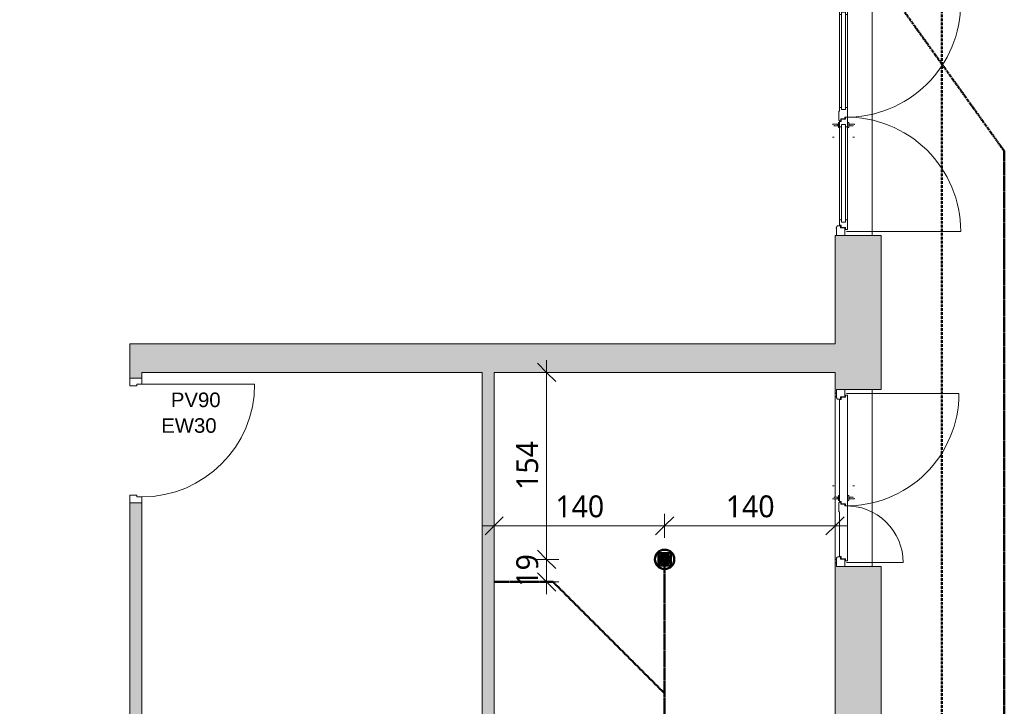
# Model space of a CAD drawing. Header units: millimetres. Extents: x -15787 to 43305, y -34460 to 16025.
# Tile 10 of 44: x 6361 to 14477, y -23495 to -17835. Entities that reach past the tile are written whole.
import ezdxf

# ---------------------------------------------------------------- set-up
doc = ezdxf.new("R2010")
doc.units = ezdxf.units.MM
doc.linetypes.add('Caché', pattern=[3, 2, -1])
doc.linetypes.add('Centre', pattern=[12.5, 2.5, -1.875, 6.25, -1.875])
for name, color, linetype, lineweight in [('A-ANNO-DIMS', 211, 'Continuous', 9), ('A-ANNO-DIMS-100', 211, 'Continuous', 9), ('A-ANNO-NOTE', 131, 'Continuous', 9), ('A-DETL', 90, 'Continuous', 50), ('A-DETL-GENF', 92, 'Continuous', 9), ('A-DETL-MBND', 5, 'Continuous', 50), ('A-DOOR', 31, 'Continuous', 13), ('A-DOOR-FRAM', 31, 'Continuous', 13), ('A-DOOR-GLAZ', 31, 'Continuous', 13), ('A-WALL', 113, 'Continuous', 9), ('A-WALL-PATT', 111, 'Continuous', 9), ('I-WALL', 2, 'Continuous', 9)]:
    doc.layers.add(name, color=color, linetype=linetype, lineweight=lineweight)
doc.styles.add('Arial', font='arial.ttf', dxfattribs={"height": 120})
doc.styles.add('Trebuchet MS', font='trebuc.ttf', dxfattribs={"height": 180})
doc.dimstyles.new('Cotes100e_Intérieur', dxfattribs={"dimscale": 304.8, "dimtxt": 185.571163, "dimasz": 0.492126, "dimexe": 0.328084, "dimexo": 0.0625, "dimgap": 0.065617, "dimtad": 1, "dimdec": 0, "dimlfac": 0.1, "dimzin": 0, "dimdsep": 46, "dimtxsty": 'Trebuchet MS', "dimblk1": 'OBLIQUE', "dimblk2": 'OBLIQUE', "dimsah": 1, "dimcen": 0.09, "dimdle": 0.328084, "dimazin": 0, "dimtfac": 1, "dimtdec": 4, "dimtix": 1, "dimtmove": 0, "dimatfit": 3, "dimfxl": 0.328084, "dimfxlon": 1, "dimtvp": 1, "dimtolj": 1, "dimtzin": 0, "dimarcsym": 2})

# ---------------------------------------------------------------- blocks, each defined once
blk = doc.blocks.new('PINT_ plein-vitré - P90 vitré-8161182-RDC_Réseaux')
at = {"layer": 'A-DOOR', "color": 23}
blk.add_line((-465, 979), (-465, 49), dxfattribs=at)
blk.add_arc((-465, 49), 930, 360, 90, dxfattribs=at)
at = {"layer": 'A-DOOR-FRAM', "color": 23}
for p, q in [((-515, 49), (-465, 49)), ((-515, -49), (-515, 49)), ((-465, 49), (-465, 9)), ((-465, 9), (-450, 9)), ((-450, 9), (-450, -49)), ((450, -49), (450, 9)), ((450, 9), (465, 9)), ((465, 49), (515, 49)), ((465, 9), (465, 49)), ((515, 49), (515, -49)), ((-450, -49), (-515, -49)), ((515, -49), (450, -49))]:
    blk.add_line(p, q, dxfattribs=at)
blk = doc.blocks.new('Porte d_entrée double - Panneau vitré - 140cm x 205cm - secondaire similaire-8513312-RDC_Réseaux')
at = {"layer": 'A-DETL-GENF', "color": 30}
for p, q in [((-941.5, 95.5), (-941.5, -846)), ((941.5, 95.5), (941.5, -846))]:
    blk.add_line(p, q, dxfattribs=at)
for centre, start, end in [((-941.5, 95.5), 270, 0.85201), ((941.5, 95.5), 179.14796, 270)]:
    blk.add_arc(centre, 941.5, start, end, dxfattribs=at)
at = {"layer": 'A-DOOR', "color": 30, "lineweight": 9}
for p, q in [((-913, 185), (-913, 181.7)), ((-913, 177.5), (-913, 181.7)), ((-165, 211.2), (-165, 209.2)), ((-165, 209.2), (-165, 199.8)), ((-165, 199.8), (-165, 197.8)), ((-85, 154.5), (-85, 163)), ((-84.4, 163), (-85, 163)), ((-80, 163), (-85, 163)), ((-80, 163), (-50, 163)), ((-75.5, 163), (-71.7, 166.9)), ((-71.7, 166.9), (-75.5, 163)), ((-71.7, 165.5), (-71.7, 197.8)), ((-69.7, 166.9), (-65, 166.9)), ((-68.4, 163.5), (-68.9, 163.5)), ((-61.1, 163.5), (-68.9, 163.5)), ((-65, 166.9), (-60.3, 166.9)), ((-61.1, 163.5), (-61.6, 163.5)), ((-58.3, 211.2), (-58.3, 166.1)), ((-58.3, 166.9), (-55.5, 163)), ((-45, 163), (-50, 163)), ((-45, 163), (-45.7, 163)), ((-45, 163), (-45, 154.5)), ((913, 181.7), (913, 185)), ((913, 181.7), (913, 177.5)), ((-913, 111.3), (-913, 109.5)), ((-891, 147.2), (-895, 147.2)), ((-85, 154.5), (-80, 154.5)), ((-85, 154.5), (-84.4, 154.5)), ((-85, 78), (-85, 86.5)), ((-84.4, 86.5), (-85, 86.5)), ((-80, 86.5), (-85, 86.5)), ((-73, 154.5), (-80, 154.5)), ((-80, 86.5), (-73, 86.5)), ((-45, 86.5), (-45, 78)), ((-31, 147.2), (-36, 147.2)), ((895, 147.2), (891, 147.2)), ((913, 109.5), (913, 111.3)), ((-165, 43.2), (-165, 41.2)), ((-165, 41.2), (-165, 31.8)), ((-165, 31.8), (-165, 29.8)), ((-85, 78), (-80, 78)), ((-85, 78), (-84.4, 78)), ((-50, 78), (-80, 78)), ((-71.7, 74.1), (-75.5, 78)), ((-75.5, 78), (-71.7, 74.1)), ((-71.7, 43.2), (-71.7, 75.2)), ((-65, 74.1), (-69.7, 74.1)), ((-68.9, 77.5), (-68.4, 77.5)), ((-68.9, 77.5), (-61.1, 77.5)), ((-60.3, 74.1), (-65, 74.1)), ((-61.6, 77.5), (-61.1, 77.5)), ((-55.5, 78), (-58.3, 74.1)), ((-58.3, 74.9), (-58.3, 29.8)), ((-50, 78), (-45, 78)), ((-45.7, 78), (-45, 78))]:
    blk.add_line(p, q, dxfattribs=at)
at = {"layer": 'A-DOOR', "color": 23}
for p, q in [((-927, 101.5), (-927, 89.5)), ((-910.1, 104.5), (-924, 104.5)), ((-924, 86.5), (-854, 86.5)), ((-910.1, 136.5), (-910.1, 104.5)), ((-891, 139.5), (-907.1, 139.5)), ((-854, 154.5), (-891, 154.5)), ((-891, 154.5), (-891, 139.5)), ((-865, 103.5), (-865, 137.5)), ((-865, 137.5), (-847, 137.5)), ((-847, 103.5), (-865, 103.5)), ((-84.4, 154.5), (-854, 154.5)), ((-854, 86.5), (-84.4, 86.5)), ((-847, 137.5), (-847, 147.5)), ((-847, 93.5), (-847, 103.5)), ((-80, 147.5), (-80, 137.5)), ((-80, 137.5), (-62, 137.5)), ((-62, 103.5), (-80, 103.5)), ((-80, 103.5), (-80, 93.5)), ((-36, 154.5), (-73, 154.5)), ((-73, 86.5), (-3, 86.5)), ((-62, 137.5), (-62, 103.5)), ((-36, 139.5), (-36, 154.5)), ((-19.9, 139.5), (-36, 139.5)), ((-30.9, 151), (-31, 150.3)), ((-31, 143.7), (-31, 149.5)), ((-13.1, 143.7), (-31, 143.7)), ((-20, 160.5), (46.5, 160.5)), ((-16.9, 104.5), (-16.9, 136.5)), ((-3, 104.5), (-16.9, 104.5)), ((-13.1, 110.5), (-13.1, 143.7)), ((0, 110.5), (-13.1, 110.5)), ((0, 89.5), (0, 110.5)), ((0, 89.5), (0, 101.5)), ((73, 86.5), (3, 86.5)), ((49, 158), (49, 154.5)), ((49, 154.5), (73, 154.5)), ((62, 137.5), (62, 103.5)), ((80, 137.5), (62, 137.5)), ((62, 103.5), (80, 103.5)), ((854, 154.5), (73, 154.5)), ((73, 86.5), (854, 86.5)), ((80, 147.5), (80, 137.5)), ((80, 103.5), (80, 93.5)), ((847, 137.5), (847, 147.5)), ((865, 137.5), (847, 137.5)), ((847, 103.5), (865, 103.5)), ((847, 93.5), (847, 103.5)), ((854, 154.5), (891, 154.5)), ((924, 86.5), (854, 86.5)), ((865, 103.5), (865, 137.5)), ((891, 154.5), (891, 139.5)), ((891, 139.5), (907.1, 139.5)), ((910.1, 136.5), (910.1, 104.5)), ((910.1, 104.5), (924, 104.5)), ((927, 101.5), (927, 89.5))]:
    blk.add_line(p, q, dxfattribs=at)
for centre, radius, start, end in [((-924, 101.5), 3, 90, 180), ((-924, 89.5), 3, 180, 270), ((-907.1, 136.5), 3, 90, 180), ((-907.1, 136.5), 3, 105, 165), ((-854, 147.5), 7, 0, 90), ((-854, 93.5), 7, 270, 360), ((-73, 147.5), 7, 90, 180), ((-73, 93.5), 7, 180, 270), ((-20, 149.5), 11, 90, 180), ((-20, 149.5), 11, 164.17338, 172.07331), ((-20, 149.5), 11, 90, 152.96431), ((-19.9, 136.5), 3, 0, 90), ((-19.9, 136.5), 3, 15, 75), ((-3, 101.5), 3, 360, 90), ((-3, 89.5), 3, 270, 360), ((3, 89.5), 3, 180, 270), ((46.5, 158), 2.5, 360, 90), ((46.5, 158), 2.5, 15, 75), ((73, 147.5), 7, 0, 90), ((73, 93.5), 7, 270, 360), ((854, 147.5), 7, 90, 180), ((854, 93.5), 7, 180, 270), ((907.1, 136.5), 3, 360, 90), ((907.1, 136.5), 3, 15, 75), ((924, 101.5), 3, 360, 90), ((924, 89.5), 3, 270, 0)]:
    blk.add_arc(centre, radius, start, end, dxfattribs=at)
at = {"layer": 'A-DOOR', "color": 30, "lineweight": 9}
for points, knots in [([(-69.7, 199.8), (-69.9, 199.6), (-70.2, 199.3), (-70.5, 199), (-70.7, 198.8), (-70.8, 198.7), (-71, 198.5), (-71.1, 198.4), (-71.3, 198.2), (-71.5, 198), (-71.6, 197.9), (-71.7, 197.8), (-71.7, 197.8), (-71.7, 197.8)], [0, 0, 0, 0, 0.166667, 0.25, 0.333333, 0.375, 0.416667, 0.5, 0.583333, 0.666667, 0.75, 0.833333, 1, 1, 1, 1]), ([(-58.3, 211.2), (-58.3, 211.2), (-58.4, 211.1), (-58.5, 211), (-58.6, 210.9), (-58.7, 210.8), (-58.9, 210.6), (-59.1, 210.4), (-59.3, 210.2), (-59.5, 210), (-59.6, 209.9), (-59.9, 209.6), (-60.2, 209.3), (-60.3, 209.2)], [0, 0, 0, 0, 0.166667, 0.25, 0.333333, 0.416667, 0.5, 0.583333, 0.666667, 0.708333, 0.75, 0.833333, 1, 1, 1, 1]), ([(-71.7, 43.2), (-71.7, 43.2), (-71.7, 43.2), (-71.6, 43.1), (-71.5, 43), (-71.3, 42.8), (-71.1, 42.6), (-71, 42.5), (-70.8, 42.3), (-70.6, 42.1), (-70.5, 42), (-70.2, 41.7), (-69.9, 41.4), (-69.7, 41.2)], [0, 0, 0, 0, 0.166667, 0.25, 0.333333, 0.416667, 0.5, 0.583333, 0.666667, 0.708333, 0.75, 0.833333, 1, 1, 1, 1]), ([(-60.3, 31.8), (-60.2, 31.7), (-59.9, 31.4), (-59.6, 31.1), (-59.4, 30.9), (-59.2, 30.7), (-59.1, 30.6), (-58.9, 30.4), (-58.7, 30.2), (-58.6, 30.1), (-58.5, 30), (-58.4, 29.9), (-58.3, 29.8), (-58.3, 29.8)], [0, 0, 0, 0, 0.166667, 0.25, 0.333333, 0.375, 0.416667, 0.5, 0.583333, 0.666667, 0.75, 0.833333, 1, 1, 1, 1])]:
    blk.add_open_spline(points, degree=3, knots=knots, dxfattribs=at)
at = {"layer": 'A-DOOR', "color": 23}
for points, knots in [([(-924.6, 104.4), (-924.8, 104.4), (-925.1, 104.3), (-925.4, 104.2), (-925.5, 104.1), (-925.7, 104), (-925.8, 103.9), (-925.9, 103.8), (-926.1, 103.7), (-926.2, 103.6), (-926.3, 103.4), (-926.4, 103.3), (-926.5, 103.2), (-926.6, 103), (-926.7, 102.8), (-926.8, 102.7), (-926.8, 102.5), (-926.9, 102.4), (-926.9, 102.3)], [0.1428571, 0.1428571, 0.1428571, 0.1428571, 0.2857143, 0.3571429, 0.3928571, 0.4285714, 0.4642857, 0.5, 0.5357143, 0.5714286, 0.6071429, 0.6428571, 0.6785714, 0.7142857, 0.75, 0.7857143, 0.8214286, 0.8571429, 0.8571429, 0.8571429, 0.8571429]), ([(-926.9, 88.7), (-926.9, 88.6), (-926.8, 88.5), (-926.8, 88.3), (-926.7, 88.2), (-926.6, 88), (-926.5, 87.8), (-926.4, 87.7), (-926.3, 87.6), (-926.2, 87.4), (-926.1, 87.3), (-925.9, 87.2), (-925.7, 87), (-925.5, 86.9), (-925.4, 86.8), (-925.1, 86.7), (-924.8, 86.6), (-924.6, 86.6)], [0.1428571, 0.1428571, 0.1428571, 0.1428571, 0.1785714, 0.2142857, 0.25, 0.2857143, 0.3214286, 0.3571429, 0.3928571, 0.4285714, 0.4642857, 0.5, 0.5714286, 0.6071429, 0.6428571, 0.7142857, 0.8571429, 0.8571429, 0.8571429, 0.8571429]), ([(-847, 147.5), (-847, 148.1), (-847.1, 149), (-847.5, 150.2), (-847.9, 151), (-848.3, 151.6), (-848.7, 152.1), (-849.2, 152.6), (-849.7, 153.1), (-850.4, 153.5), (-850.9, 153.8), (-851.5, 154), (-852.5, 154.4), (-853.4, 154.5), (-854, 154.5)], [0, 0, 0, 0, 0.166667, 0.25, 0.333333, 0.416667, 0.458333, 0.5, 0.583333, 0.666667, 0.708333, 0.75, 0.833333, 1, 1, 1, 1]), ([(-854, 86.5), (-853.4, 86.5), (-852.5, 86.6), (-851.3, 87), (-850.6, 87.4), (-850.1, 87.7), (-849.6, 88), (-849.2, 88.4), (-848.7, 88.9), (-848.3, 89.4), (-847.9, 90), (-847.5, 90.8), (-847.1, 92), (-847, 92.9), (-847, 93.5)], [0, 0, 0, 0, 0.166667, 0.25, 0.333333, 0.375, 0.416667, 0.5, 0.541667, 0.583333, 0.666667, 0.75, 0.833333, 1, 1, 1, 1]), ([(-80, 147.5), (-80, 148.1), (-79.9, 149), (-79.5, 150.2), (-79.1, 151), (-78.7, 151.6), (-78.3, 152.1), (-77.9, 152.6), (-77.3, 153.1), (-76.6, 153.5), (-76.1, 153.8), (-75.5, 154), (-74.5, 154.4), (-73.6, 154.5), (-73, 154.5)], [0, 0, 0, 0, 0.166667, 0.25, 0.333333, 0.416667, 0.458333, 0.5, 0.583333, 0.666667, 0.708333, 0.75, 0.833333, 1, 1, 1, 1]), ([(-73, 86.5), (-73.6, 86.5), (-74.5, 86.6), (-75.7, 87), (-76.4, 87.4), (-76.9, 87.7), (-77.4, 88), (-77.9, 88.4), (-78.3, 88.9), (-78.7, 89.4), (-79.1, 90), (-79.5, 90.8), (-79.9, 92), (-80, 92.9), (-80, 93.5)], [0, 0, 0, 0, 0.166667, 0.25, 0.333333, 0.375, 0.416667, 0.5, 0.541667, 0.583333, 0.666667, 0.75, 0.833333, 1, 1, 1, 1]), ([(-29.8, 154.5), (-29.8, 154.5), (-29.8, 154.5), (-29.9, 154.3), (-29.9, 154.2), (-30, 154.1), (-30.1, 153.9), (-30.1, 153.7), (-30.2, 153.6), (-30.3, 153.3), (-30.4, 152.9), (-30.5, 152.6), (-30.6, 152.5)], [-1, -1, -1, -1, -0.857143, -0.714286, -0.642857, -0.571429, -0.5, -0.428571, -0.357143, -0.285714, -0.142857, 0, 0, 0, 0]), ([(-0.1, 102.3), (-0.1, 102.4), (-0.2, 102.5), (-0.2, 102.7), (-0.3, 102.8), (-0.4, 103), (-0.5, 103.2), (-0.6, 103.3), (-0.7, 103.4), (-0.8, 103.6), (-0.9, 103.7), (-1.1, 103.8), (-1.3, 104), (-1.5, 104.1), (-1.6, 104.2), (-1.9, 104.3), (-2.2, 104.4), (-2.4, 104.4)], [0.1428571, 0.1428571, 0.1428571, 0.1428571, 0.1785714, 0.2142857, 0.25, 0.2857143, 0.3214286, 0.3571429, 0.3928571, 0.4285714, 0.4642857, 0.5, 0.5714286, 0.6071429, 0.6428571, 0.7142857, 0.8571429, 0.8571429, 0.8571429, 0.8571429]), ([(-2.4, 86.6), (-2.2, 86.6), (-1.9, 86.7), (-1.6, 86.8), (-1.5, 86.9), (-1.3, 87), (-1.2, 87.1), (-1.1, 87.2), (-0.9, 87.3), (-0.8, 87.4), (-0.7, 87.6), (-0.6, 87.7), (-0.5, 87.8), (-0.4, 88), (-0.3, 88.2), (-0.2, 88.3), (-0.2, 88.5), (-0.1, 88.6), (-0.1, 88.7)], [0.1428571, 0.1428571, 0.1428571, 0.1428571, 0.2857143, 0.3571429, 0.3928571, 0.4285714, 0.4642857, 0.5, 0.5357143, 0.5714286, 0.6071429, 0.6428571, 0.6785714, 0.7142857, 0.75, 0.7857143, 0.8214286, 0.8571429, 0.8571429, 0.8571429, 0.8571429]), ([(0.1, 88.7), (0.1, 88.6), (0.2, 88.5), (0.2, 88.3), (0.3, 88.2), (0.4, 88), (0.5, 87.8), (0.6, 87.6), (0.8, 87.5), (0.9, 87.3), (1.1, 87.2), (1.2, 87.1), (1.3, 87), (1.4, 86.9), (1.6, 86.8), (1.9, 86.7), (2.2, 86.6), (2.4, 86.6)], [-0.8571429, -0.8571429, -0.8571429, -0.8571429, -0.8214286, -0.7857143, -0.75, -0.7142857, -0.6785714, -0.6428571, -0.5714286, -0.5357143, -0.5, -0.4642857, -0.4285714, -0.3928571, -0.3571429, -0.2857143, -0.1428571, -0.1428571, -0.1428571, -0.1428571]), ([(80, 147.5), (80, 148.1), (79.9, 149), (79.5, 150.2), (79.1, 151), (78.7, 151.6), (78.3, 152.1), (77.9, 152.6), (77.4, 153), (76.9, 153.3), (76.4, 153.6), (75.7, 154), (74.5, 154.4), (73.6, 154.5), (73, 154.5)], [-1, -1, -1, -1, -0.833333, -0.75, -0.666667, -0.583333, -0.541667, -0.5, -0.416667, -0.375, -0.333333, -0.25, -0.166667, 0, 0, 0, 0]), ([(73, 86.5), (73.6, 86.5), (74.5, 86.6), (75.7, 87), (76.4, 87.4), (76.9, 87.7), (77.4, 88), (77.9, 88.4), (78.3, 88.9), (78.7, 89.4), (79.1, 90), (79.5, 90.8), (79.9, 92), (80, 92.9), (80, 93.5)], [-1, -1, -1, -1, -0.833333, -0.75, -0.666667, -0.625, -0.583333, -0.5, -0.458333, -0.416667, -0.333333, -0.25, -0.166667, 0, 0, 0, 0]), ([(847, 147.5), (847, 148.1), (847.1, 149), (847.5, 150.2), (847.9, 151), (848.3, 151.6), (848.7, 152.1), (849.2, 152.6), (849.6, 153), (850.1, 153.3), (850.6, 153.6), (851.3, 154), (852.5, 154.4), (853.4, 154.5), (854, 154.5)], [-1, -1, -1, -1, -0.833333, -0.75, -0.666667, -0.583333, -0.541667, -0.5, -0.416667, -0.375, -0.333333, -0.25, -0.166667, 0, 0, 0, 0]), ([(854, 86.5), (853.4, 86.5), (852.5, 86.6), (851.3, 87), (850.6, 87.4), (850.1, 87.7), (849.6, 88), (849.2, 88.4), (848.7, 88.9), (848.3, 89.4), (847.9, 90), (847.5, 90.8), (847.1, 92), (847, 92.9), (847, 93.5)], [-1, -1, -1, -1, -0.833333, -0.75, -0.666667, -0.625, -0.583333, -0.5, -0.458333, -0.416667, -0.333333, -0.25, -0.166667, 0, 0, 0, 0]), ([(924.6, 104.4), (924.8, 104.4), (925.1, 104.3), (925.4, 104.2), (925.5, 104.1), (925.7, 104), (925.8, 103.9), (925.9, 103.8), (926.1, 103.7), (926.2, 103.6), (926.3, 103.4), (926.4, 103.3), (926.5, 103.2), (926.6, 103), (926.7, 102.8), (926.8, 102.7), (926.8, 102.5), (926.9, 102.4), (926.9, 102.3)], [-0.8571429, -0.8571429, -0.8571429, -0.8571429, -0.7142857, -0.6428571, -0.6071429, -0.5714286, -0.5357143, -0.5, -0.4642857, -0.4285714, -0.3928571, -0.3571429, -0.3214286, -0.2857143, -0.25, -0.2142857, -0.1785714, -0.1428571, -0.1428571, -0.1428571, -0.1428571]), ([(926.9, 88.7), (926.9, 88.6), (926.8, 88.5), (926.8, 88.3), (926.7, 88.2), (926.6, 88), (926.5, 87.8), (926.4, 87.6), (926.2, 87.5), (926.1, 87.3), (925.9, 87.2), (925.8, 87.1), (925.7, 87), (925.5, 86.9), (925.4, 86.8), (925.1, 86.7), (924.8, 86.6), (924.6, 86.6)], [-0.8571429, -0.8571429, -0.8571429, -0.8571429, -0.8214286, -0.7857143, -0.75, -0.7142857, -0.6785714, -0.6428571, -0.5714286, -0.5357143, -0.5, -0.4642857, -0.4285714, -0.3928571, -0.3571429, -0.2857143, -0.1428571, -0.1428571, -0.1428571, -0.1428571])]:
    blk.add_open_spline(points, degree=3, knots=knots, dxfattribs=at)
at = {"layer": 'A-DOOR-FRAM', "color": 23}
for p, q in [((-975, 175), (-975, 112)), ((-906, 177.5), (-972.5, 177.5)), ((-895, 147), (-895, 166.5)), ((895, 166.5), (895, 147)), ((972.5, 177.5), (906, 177.5)), ((975, 112), (975, 175)), ((-972.5, 109.5), (-915.5, 109.5)), ((-913, 112), (-913, 144.5)), ((-913, 144.5), (-897.5, 144.5)), ((897.5, 144.5), (913, 144.5)), ((913, 144.5), (913, 112)), ((915.5, 109.5), (972.5, 109.5))]:
    blk.add_line(p, q, dxfattribs=at)
for centre, radius, start, end in [((-972.5, 175), 2.5, 90, 180), ((-972.5, 175), 2.5, 105, 165), ((-906, 166.5), 11, 360, 90), ((906, 166.5), 11, 90, 180), ((972.5, 175), 2.5, 0, 90), ((972.5, 175), 2.5, 15, 75), ((-972.5, 112), 2.5, 180, 270), ((-972.5, 112), 2.5, 195, 255), ((-915.5, 112), 2.5, 270, 360), ((-915.5, 112), 2.5, 285, 345), ((-897.5, 147), 2.5, 270, 360), ((897.5, 147), 2.5, 180, 270), ((915.5, 112), 2.5, 180, 270), ((915.5, 112), 2.5, 195, 255), ((972.5, 112), 2.5, 270, 360), ((972.5, 112), 2.5, 285, 345)]:
    blk.add_arc(centre, radius, start, end, dxfattribs=at)
at = {"layer": 'A-DOOR-GLAZ', "color": 23}
for p, q in [((-62, 137.5), (-865, 137.5)), ((-865, 137.5), (-865, 103.5)), ((-865, 103.5), (-62, 103.5)), ((-62, 103.5), (-62, 137.5)), ((62, 137.5), (865, 137.5)), ((62, 103.5), (62, 137.5)), ((865, 103.5), (62, 103.5)), ((865, 137.5), (865, 103.5))]:
    blk.add_line(p, q, dxfattribs=at)
blk = doc.blocks.new('Porte d_entrée tierce - Panneau vitré - 140cm x 225cm-8512787-RDC_Réseaux')
at = {"layer": 'A-DETL-GENF', "color": 30}
for p, q in [((-696.5, -95.5), (-696.5, 831)), ((696.5, -95.5), (696.5, 371.1))]:
    blk.add_line(p, q, dxfattribs=at)
for centre, radius, start, end in [((-696.5, -95.5), 926.5, 359.13419, 90), ((696.5, -95.5), 466.6, 90, 181.71948)]:
    blk.add_arc(centre, radius, start, end, dxfattribs=at)
at = {"layer": 'A-DOOR', "color": 30, "lineweight": 9}
for p, q in [((65, -29.8), (65, -31.8)), ((65, -31.8), (65, -41.2)), ((65, -41.2), (65, -43.2)), ((145, -86.5), (145, -78)), ((145.6, -78), (145, -78)), ((150, -78), (145, -78)), ((150, -78), (180, -78)), ((154.5, -78), (158.3, -74.1)), ((158.3, -74.1), (154.5, -78)), ((158.3, -75.2), (158.3, -43.2)), ((160.3, -74.1), (165, -74.1)), ((168.9, -77.5), (161.1, -77.5)), ((161.6, -77.5), (161.1, -77.5)), ((165, -74.1), (169.7, -74.1)), ((168.9, -77.5), (168.4, -77.5)), ((171.7, -29.8), (171.7, -74.9)), ((171.7, -74.1), (174.5, -78)), ((185, -78), (180, -78)), ((185, -78), (184.3, -78)), ((185, -78), (185, -86.5)), ((-668, -109.5), (-668, -111.3)), ((-650, -147.2), (-646, -147.2)), ((145, -163), (145, -154.5)), ((185, -154.5), (185, -163)), ((194, -147.2), (199, -147.2)), ((646, -147.2), (650, -147.2)), ((668, -111.3), (668, -109.5)), ((-668, -181.7), (-668, -177.5)), ((-668, -181.7), (-668, -185)), ((65, -197.8), (65, -199.8)), ((65, -199.8), (65, -209.2)), ((65, -209.2), (65, -211.2)), ((145, -163), (150, -163)), ((145, -163), (145.6, -163)), ((180, -163), (150, -163)), ((158.3, -166.9), (154.5, -163)), ((154.5, -163), (158.3, -166.9)), ((158.3, -197.8), (158.3, -165.5)), ((165, -166.9), (160.3, -166.9)), ((161.1, -163.5), (168.9, -163.5)), ((161.1, -163.5), (161.6, -163.5)), ((169.7, -166.9), (165, -166.9)), ((168.4, -163.5), (168.9, -163.5)), ((174.5, -163), (171.7, -166.9)), ((171.7, -166.1), (171.7, -211.2)), ((180, -163), (185, -163)), ((184.3, -163), (185, -163)), ((668, -177.5), (668, -181.7)), ((668, -185), (668, -181.7))]:
    blk.add_line(p, q, dxfattribs=at)
at = {"layer": 'A-DOOR', "color": 23}
for p, q in [((-682, -101.5), (-682, -89.5)), ((-679, -86.5), (227, -86.5)), ((-665.1, -104.5), (-679, -104.5)), ((-665.1, -136.5), (-665.1, -104.5)), ((-646, -139.5), (-662.1, -139.5)), ((-646, -154.5), (-646, -139.5)), ((194, -154.5), (-646, -154.5)), ((194, -139.5), (194, -154.5)), ((210.1, -139.5), (194, -139.5)), ((216.9, -143.7), (199, -143.7)), ((199, -143.7), (199, -149.5)), ((199.1, -151), (199, -150.3)), ((210, -160.5), (276.5, -160.5)), ((213.1, -104.5), (213.1, -136.5)), ((227, -104.5), (213.1, -104.5)), ((230, -110.5), (216.9, -110.5)), ((216.9, -110.5), (216.9, -143.7)), ((230, -89.5), (230, -110.5)), ((230, -89.5), (230, -101.5)), ((679, -86.5), (233, -86.5)), ((279, -158), (279, -154.5)), ((279, -154.5), (646, -154.5)), ((646, -154.5), (646, -139.5)), ((646, -139.5), (662.1, -139.5)), ((665.1, -136.5), (665.1, -104.5)), ((665.1, -104.5), (679, -104.5)), ((682, -101.5), (682, -89.5))]:
    blk.add_line(p, q, dxfattribs=at)
for centre, radius, start, end in [((-679, -89.5), 3, 90, 180), ((-679, -101.5), 3, 180, 270), ((-662.1, -136.5), 3, 180, 270), ((-662.1, -136.5), 3, 195, 255), ((210, -149.5), 11, 180, 270), ((210, -149.5), 11, 187.92669, 195.82662), ((210, -149.5), 11, 207.03569, 270), ((210.1, -136.5), 3, 270, 0), ((210.1, -136.5), 3, 285, 345), ((227, -89.5), 3, 0, 90), ((227, -101.5), 3, 270, 0), ((233, -89.5), 3, 90, 180), ((276.5, -158), 2.5, 270, 0), ((276.5, -158), 2.5, 285, 345), ((662.1, -136.5), 3, 270, 0), ((662.1, -136.5), 3, 285, 345), ((679, -89.5), 3, 0, 90), ((679, -101.5), 3, 270, 360)]:
    blk.add_arc(centre, radius, start, end, dxfattribs=at)
at = {"layer": 'A-DOOR', "color": 30, "lineweight": 9}
for points, knots in [([(160.3, -41.2), (160.1, -41.4), (159.8, -41.7), (159.5, -42), (159.3, -42.2), (159.2, -42.3), (159, -42.5), (158.9, -42.6), (158.7, -42.8), (158.5, -43), (158.4, -43.1), (158.3, -43.2), (158.3, -43.2), (158.3, -43.2)], [0, 0, 0, 0, 0.166667, 0.25, 0.333333, 0.375, 0.416667, 0.5, 0.583333, 0.666667, 0.75, 0.833333, 1, 1, 1, 1]), ([(171.7, -29.8), (171.7, -29.8), (171.6, -29.9), (171.5, -30), (171.4, -30.1), (171.3, -30.2), (171.1, -30.4), (170.9, -30.6), (170.7, -30.8), (170.5, -31), (170.4, -31.1), (170.1, -31.4), (169.8, -31.7), (169.7, -31.8)], [0, 0, 0, 0, 0.166667, 0.25, 0.333333, 0.416667, 0.5, 0.583333, 0.666667, 0.708333, 0.75, 0.833333, 1, 1, 1, 1]), ([(158.3, -197.8), (158.3, -197.8), (158.3, -197.8), (158.4, -197.9), (158.5, -198), (158.7, -198.2), (158.9, -198.4), (159, -198.5), (159.2, -198.7), (159.4, -198.9), (159.5, -199), (159.8, -199.3), (160.1, -199.6), (160.3, -199.8)], [0, 0, 0, 0, 0.166667, 0.25, 0.333333, 0.416667, 0.5, 0.583333, 0.666667, 0.708333, 0.75, 0.833333, 1, 1, 1, 1]), ([(169.7, -209.2), (169.8, -209.3), (170.1, -209.6), (170.4, -209.9), (170.6, -210.1), (170.8, -210.3), (170.9, -210.4), (171.1, -210.6), (171.3, -210.8), (171.4, -210.9), (171.5, -211), (171.6, -211.1), (171.7, -211.2), (171.7, -211.2)], [0, 0, 0, 0, 0.166667, 0.25, 0.333333, 0.375, 0.416667, 0.5, 0.583333, 0.666667, 0.75, 0.833333, 1, 1, 1, 1])]:
    blk.add_open_spline(points, degree=3, knots=knots, dxfattribs=at)
at = {"layer": 'A-DOOR', "color": 23}
for points, knots in [([(-681.9, -88.7), (-681.9, -88.6), (-681.8, -88.5), (-681.8, -88.3), (-681.7, -88.2), (-681.6, -88), (-681.5, -87.8), (-681.4, -87.6), (-681.2, -87.5), (-681.1, -87.3), (-680.9, -87.2), (-680.8, -87.1), (-680.7, -87), (-680.5, -86.9), (-680.4, -86.8), (-680.1, -86.7), (-679.8, -86.6), (-679.6, -86.6)], [-0.8571429, -0.8571429, -0.8571429, -0.8571429, -0.8214286, -0.7857143, -0.75, -0.7142857, -0.6785714, -0.6428571, -0.5714286, -0.5357143, -0.5, -0.4642857, -0.4285714, -0.3928571, -0.3571429, -0.2857143, -0.1428571, -0.1428571, -0.1428571, -0.1428571]), ([(-679.6, -104.4), (-679.8, -104.4), (-680.1, -104.3), (-680.4, -104.2), (-680.5, -104.1), (-680.7, -104), (-680.8, -103.9), (-680.9, -103.8), (-681.1, -103.7), (-681.2, -103.6), (-681.3, -103.4), (-681.4, -103.3), (-681.5, -103.2), (-681.6, -103), (-681.7, -102.8), (-681.8, -102.7), (-681.8, -102.5), (-681.9, -102.4), (-681.9, -102.3)], [-0.8571429, -0.8571429, -0.8571429, -0.8571429, -0.7142857, -0.6428571, -0.6071429, -0.5714286, -0.5357143, -0.5, -0.4642857, -0.4285714, -0.3928571, -0.3571429, -0.3214286, -0.2857143, -0.25, -0.2142857, -0.1785714, -0.1428571, -0.1428571, -0.1428571, -0.1428571]), ([(200.2, -154.5), (200.2, -154.5), (200.2, -154.5), (200.1, -154.3), (200.1, -154.2), (200, -154.1), (199.9, -153.9), (199.9, -153.7), (199.8, -153.6), (199.7, -153.3), (199.6, -152.9), (199.5, -152.6), (199.4, -152.5)], [0, 0, 0, 0, 0.142857, 0.285714, 0.357143, 0.428571, 0.5, 0.571429, 0.642857, 0.714286, 0.857143, 1, 1, 1, 1]), ([(227.6, -86.6), (227.8, -86.6), (228.1, -86.7), (228.4, -86.8), (228.5, -86.9), (228.7, -87), (228.8, -87.1), (228.9, -87.2), (229.1, -87.3), (229.2, -87.4), (229.3, -87.6), (229.4, -87.7), (229.5, -87.8), (229.6, -88), (229.7, -88.2), (229.8, -88.3), (229.8, -88.5), (229.9, -88.6), (229.9, -88.7)], [-0.8571429, -0.8571429, -0.8571429, -0.8571429, -0.7142857, -0.6428571, -0.6071429, -0.5714286, -0.5357143, -0.5, -0.4642857, -0.4285714, -0.3928571, -0.3571429, -0.3214286, -0.2857143, -0.25, -0.2142857, -0.1785714, -0.1428571, -0.1428571, -0.1428571, -0.1428571]), ([(229.9, -102.3), (229.9, -102.4), (229.8, -102.5), (229.8, -102.7), (229.7, -102.8), (229.6, -103), (229.5, -103.2), (229.4, -103.4), (229.2, -103.5), (229.1, -103.7), (228.9, -103.8), (228.8, -103.9), (228.7, -104), (228.5, -104.1), (228.4, -104.2), (228.1, -104.3), (227.8, -104.4), (227.6, -104.4)], [-0.8571429, -0.8571429, -0.8571429, -0.8571429, -0.8214286, -0.7857143, -0.75, -0.7142857, -0.6785714, -0.6428571, -0.5714286, -0.5357143, -0.5, -0.4642857, -0.4285714, -0.3928571, -0.3571429, -0.2857143, -0.1428571, -0.1428571, -0.1428571, -0.1428571]), ([(230.1, -88.7), (230.1, -88.6), (230.2, -88.5), (230.2, -88.3), (230.3, -88.2), (230.4, -88), (230.5, -87.8), (230.6, -87.7), (230.7, -87.6), (230.8, -87.4), (230.9, -87.3), (231.1, -87.2), (231.3, -87), (231.4, -86.9), (231.6, -86.8), (231.9, -86.7), (232.2, -86.6), (232.4, -86.6)], [0.1428571, 0.1428571, 0.1428571, 0.1428571, 0.1785714, 0.2142857, 0.25, 0.2857143, 0.3214286, 0.3571429, 0.3928571, 0.4285714, 0.4642857, 0.5, 0.5714286, 0.6071429, 0.6428571, 0.7142857, 0.8571429, 0.8571429, 0.8571429, 0.8571429]), ([(681.9, -88.7), (681.9, -88.6), (681.8, -88.5), (681.8, -88.3), (681.7, -88.2), (681.6, -88), (681.5, -87.8), (681.4, -87.7), (681.3, -87.6), (681.2, -87.4), (681.1, -87.3), (680.9, -87.2), (680.7, -87), (680.5, -86.9), (680.4, -86.8), (680.1, -86.7), (679.8, -86.6), (679.6, -86.6)], [0.1428571, 0.1428571, 0.1428571, 0.1428571, 0.1785714, 0.2142857, 0.25, 0.2857143, 0.3214286, 0.3571429, 0.3928571, 0.4285714, 0.4642857, 0.5, 0.5714286, 0.6071429, 0.6428571, 0.7142857, 0.8571429, 0.8571429, 0.8571429, 0.8571429]), ([(679.6, -104.4), (679.8, -104.4), (680.1, -104.3), (680.4, -104.2), (680.5, -104.1), (680.7, -104), (680.8, -103.9), (680.9, -103.8), (681.1, -103.7), (681.2, -103.6), (681.3, -103.4), (681.4, -103.3), (681.5, -103.2), (681.6, -103), (681.7, -102.8), (681.8, -102.7), (681.8, -102.5), (681.9, -102.4), (681.9, -102.3)], [0.1428571, 0.1428571, 0.1428571, 0.1428571, 0.2857143, 0.3571429, 0.3928571, 0.4285714, 0.4642857, 0.5, 0.5357143, 0.5714286, 0.6071429, 0.6428571, 0.6785714, 0.7142857, 0.75, 0.7857143, 0.8214286, 0.8571429, 0.8571429, 0.8571429, 0.8571429])]:
    blk.add_open_spline(points, degree=3, knots=knots, dxfattribs=at)
at = {"layer": 'A-DOOR-FRAM', "color": 23}
for p, q in [((-730, -175), (-730, -112)), ((-727.5, -109.5), (-670.5, -109.5)), ((-668, -112), (-668, -144.5)), ((-668, -144.5), (-652.5, -144.5)), ((-650, -147), (-650, -166.5)), ((650, -166.5), (650, -147)), ((652.5, -144.5), (668, -144.5)), ((668, -144.5), (668, -112)), ((670.5, -109.5), (727.5, -109.5)), ((730, -112), (730, -175)), ((-661, -177.5), (-727.5, -177.5)), ((727.5, -177.5), (661, -177.5))]:
    blk.add_line(p, q, dxfattribs=at)
for centre, radius, start, end in [((-727.5, -112), 2.5, 90, 180), ((-727.5, -112), 2.5, 105, 165), ((-670.5, -112), 2.5, 360, 90), ((-670.5, -112), 2.5, 15, 75), ((-652.5, -147), 2.5, 360, 90), ((652.5, -147), 2.5, 90, 180), ((670.5, -112), 2.5, 90, 180), ((670.5, -112), 2.5, 105, 165), ((727.5, -112), 2.5, 0, 90), ((727.5, -112), 2.5, 15, 75), ((-727.5, -175), 2.5, 180, 270), ((-727.5, -175), 2.5, 195, 255), ((-661, -166.5), 11, 270, 0), ((661, -166.5), 11, 180, 270), ((727.5, -175), 2.5, 270, 0), ((727.5, -175), 2.5, 285, 345)]:
    blk.add_arc(centre, radius, start, end, dxfattribs=at)
blk = doc.blocks.new('SIPHON DE SOL douche 100x100 - évacution DN40-V12-RDC_Réseaux')
at = {"layer": 'A-DETL-MBND'}
for p, q in [((50, 50), (-50, 50)), ((-50, 50), (-50, -50)), ((50, -50), (50, 50)), ((-50, -50), (50, -50))]:
    blk.add_line(p, q, dxfattribs=at)
for centre in [(-44.8, 8.5), (-33.3, 8.5), (-32.5, 30.2), (-32.5, 20.2), (-21, 30.2), (-20.8, 20.2), (-20.5, 8.5), (-8.7, 20.2), (-8.7, 8.5), (-8.5, 42.1), (-8.5, 30.2), (8.5, 42.1), (8.5, 30.2), (8.7, 20.2), (8.7, 8.5), (20.5, 8.5), (20.8, 20.2), (21, 30.2), (32.5, 30.2), (32.5, 20.2), (33.3, 8.5), (44.8, 8.5), (-44.8, -6.5), (-32.8, -6.5), (-32.5, -18.7), (-32.5, -31), (-22.5, -31), (-21, -18.7), (-20.5, -6.5), (-8.5, -6.5), (-8.5, -18.7), (-7.5, -31), (-7.5, -43), (7.5, -31), (7.5, -43), (8.5, -6.5), (8.5, -18.7), (20.5, -6.5), (21, -18.7), (22.5, -31), (32.5, -18.7), (32.5, -31), (32.8, -6.5), (44.8, -6.5)]:
    blk.add_circle(centre, 3, dxfattribs=at)
for radius, start, end in [(80, 360, 180), (80, 180, 360), (42, 0, 180), (42, 360, 180), (42, 180, 0), (42, 180, 360), (41, 0, 180), (41, 180, 0)]:
    blk.add_arc((0, 0), radius, start, end, dxfattribs=at)
blk = doc.blocks.new('DIMBLOCK28-RDC_Réseaux')
at = {"layer": 'A-ANNO-DIMS-100'}
for p, q in [((10704.5, -22283.9), (10629.5, -22208.9)), ((10704.5, -22283.9), (10604.5, -22283.9)), ((10704.5, -22570.2), (10704.5, -22283.9)), ((10704.5, -22283.9), (10779.5, -22358.9)), ((10704.5, -22283.9), (10804.5, -22283.9)), ((10704.5, -22470.2), (10629.5, -22395.2)), ((10704.5, -22470.2), (10604.5, -22470.2)), ((10704.5, -22470.2), (10779.5, -22545.2)), ((10704.5, -22470.2), (10804.5, -22470.2))]:
    blk.add_line(p, q, dxfattribs=at)
at = {"layer": 'A-ANNO-DIMS-100', "color": 0, "insert": (10454.2, -22509.1), "char_height": 180, "width": 317.044, "attachment_point": 1, "rotation": 90, "line_spacing_factor": 1.048425, "style": 'Trebuchet MS'}
blk.add_mtext('19', dxfattribs=at)
blk = doc.blocks.new('_Oblique')
at = {"color": 0, "linetype": 'ByBlock', "lineweight": -2}
blk.add_line((-0.5, -0.5), (0.5, 0.5), dxfattribs=at)
blk = doc.blocks.new('DIMBLOCK29-RDC_Réseaux')
at = {"layer": 'A-ANNO-DIMS-100'}
for p, q in [((10704.5, -20742.6), (10629.5, -20667.6)), ((10704.5, -22283.9), (10704.5, -20642.6)), ((10704.5, -20742.6), (10604.5, -20742.6)), ((10704.5, -20742.6), (10779.5, -20817.6)), ((10704.5, -20742.6), (10804.5, -20742.6)), ((10704.5, -22283.9), (10629.5, -22208.9)), ((10704.5, -22283.9), (10604.5, -22283.9)), ((10704.5, -22283.9), (10779.5, -22358.9)), ((10704.5, -22283.9), (10804.5, -22283.9))]:
    blk.add_line(p, q, dxfattribs=at)
at = {"layer": 'A-ANNO-DIMS-100', "color": 0, "insert": (10454.2, -21711.4), "char_height": 180, "width": 475.565, "attachment_point": 1, "rotation": 90, "line_spacing_factor": 1.048425, "style": 'Trebuchet MS'}
blk.add_mtext('154', dxfattribs=at)
blk = doc.blocks.new('DIMBLOCK32-RDC_Réseaux')
at = {"layer": 'A-ANNO-DIMS-100'}
for p, q in [((10272.2, -22007.1), (10272.2, -21907.1)), ((11677, -22007.1), (11677, -21907.1)), ((10272.2, -22007.1), (10347.2, -21932.1)), ((11677, -22007.1), (11752, -21932.1)), ((10172.2, -22007.1), (11677, -22007.1)), ((10272.2, -22007.1), (10197.2, -22082.1)), ((10272.2, -22007.1), (10272.2, -22107.1)), ((11677, -22007.1), (11602, -22082.1)), ((11677, -22007.1), (11677, -22107.1))]:
    blk.add_line(p, q, dxfattribs=at)
at = {"layer": 'A-ANNO-DIMS-100', "color": 0, "insert": (10776.4, -21756.7), "char_height": 180, "width": 475.565, "attachment_point": 1, "line_spacing_factor": 1.048425, "style": 'Trebuchet MS'}
blk.add_mtext('140', dxfattribs=at)
blk = doc.blocks.new('DIMBLOCK33-RDC_Réseaux')
at = {"layer": 'A-ANNO-DIMS-100'}
for p, q in [((11677, -22007.1), (11677, -21907.1)), ((13081.7, -22007.1), (13081.7, -21907.1)), ((11677, -22007.1), (11752, -21932.1)), ((13081.7, -22007.1), (13156.7, -21932.1)), ((11677, -22007.1), (11602, -22082.1)), ((11677, -22007.1), (13181.7, -22007.1)), ((11677, -22007.1), (11677, -22107.1)), ((13081.7, -22007.1), (13006.7, -22082.1)), ((13081.7, -22007.1), (13081.7, -22107.1))]:
    blk.add_line(p, q, dxfattribs=at)
at = {"layer": 'A-ANNO-DIMS-100', "color": 0, "insert": (12181.2, -21756.7), "char_height": 180, "width": 475.565, "attachment_point": 1, "line_spacing_factor": 1.048425, "style": 'Trebuchet MS'}
blk.add_mtext('140', dxfattribs=at)

msp = doc.modelspace()

# ---------------------------------------------------------------- hatches: boundary and pattern name
at = {"layer": 'A-WALL-PATT'}
h = msp.add_hatch(color=30, dxfattribs=at)
h.paths.add_polyline_path([(13409.4, -20507.6), (13462.7, -20507.6), (13462.7, -19613), (13081.7, -19613), (13081.7, -20507.6)])
h.paths.add_polyline_path([(13462.7, -17663), (13462.7, -16810.3), (13081.7, -16810.3), (13081.7, -17663), (13409.4, -17663)])
for points in [[(13081.7, -20742.6), (13081.7, -20507.6), (7269.7, -20507.6), (7269.7, -20742.6), (12467.6, -20742.6)], [(10174.2, -28692.8), (10272.2, -28692.8), (10272.2, -20742.6), (10174.2, -20742.6), (10174.2, -28594.8)]]:
    msp.add_hatch(color=30, dxfattribs=at).paths.add_polyline_path(points)
h = msp.add_hatch(color=30, dxfattribs=at)
h.paths.add_polyline_path([(13462.7, -32808.6), (13462.7, -29984.4), (13349.7, -29984.4), (13348.7, -29984.4), (13081.7, -29984.4), (13081.7, -32808.6)])
h.paths.add_polyline_path([(13409.4, -28984.4), (13462.7, -28984.4), (13462.7, -27657.5), (13094.7, -27657.5), (13094.7, -27627.5), (13081.7, -27627.5), (13081.7, -28984.4), (13348.7, -28984.4), (13349.7, -28984.4)])
h.paths.add_polyline_path([(13081.7, -26427.5), (13094.7, -26427.5), (13094.7, -26397.5), (13462.7, -26397.5), (13462.7, -25343.2), (13094.7, -25343.2), (13094.7, -25313.2), (13081.7, -25313.2), (13081.7, -26397.5)])
h.paths.add_polyline_path([(13094.7, -24113.2), (13094.7, -24083.2), (13462.7, -24083.2), (13462.7, -22343), (13094.7, -22343), (13094.7, -22313), (13081.7, -22313), (13081.7, -24113.2)])
h.paths.add_polyline_path([(13081.7, -20913), (13094.7, -20913), (13094.7, -20883), (13462.7, -20883), (13462.7, -20507.6), (13081.7, -20507.6), (13081.7, -20883)])
h = msp.add_hatch(color=30, dxfattribs=at)
h.paths.add_polyline_path([(7269.7, -24759.2), (7367.7, -24759.2), (7367.7, -21819.1), (7269.7, -21819.1), (7269.7, -24710.2)])
h.paths.add_polyline_path([(7367.7, -20789.1), (7367.7, -20742.6), (7269.7, -20742.6), (7269.7, -20789.1)])

# ---------------------------------------------------------------- linework, layer by layer
at = {"layer": 'A-DETL', "linetype": 'Centre'}
for p, q in [((6361.3, -7589.8), (14476.8, -18918.9)), ((14476.8, -25755.1), (14476.8, -18918.9)), ((11675.5, -22283.9), (11675.5, -24943.9)), ((10272.2, -22470.2), (10758, -22470.2)), ((10758, -22470.2), (11675.5, -23387.7))]:
    msp.add_line(p, q, dxfattribs=at)
at = {"layer": 'A-DETL', "linetype": 'Caché'}
msp.add_line((13962.7, -16810.3), (13962.7, -33689.6), dxfattribs=at)
at = {"layer": 'A-WALL', "color": 30}
for p, q in [((13387.2, -17663), (13387.2, -19613)), ((13081.7, -21771.6), (13081.7, -20913)), ((13387.2, -20883), (13387.2, -22343)), ((13081.7, -22313), (13081.7, -21784.1))]:
    msp.add_line(p, q, dxfattribs=at)
at = {"layer": 'A-WALL', "color": 23, "lineweight": 13}
for p, q in [((13081.7, -19613), (13081.7, -20507.6)), ((13462.7, -19613), (13081.7, -19613)), ((13462.7, -20883), (13462.7, -19613)), ((13081.7, -20507.6), (7269.7, -20507.6)), ((7269.7, -20507.6), (7269.7, -20742.6)), ((7367.7, -20742.6), (10174.2, -20742.6)), ((10272.2, -20742.6), (13081.7, -20742.6)), ((13081.7, -20742.6), (13081.7, -20913)), ((13081.7, -20913), (13094.7, -20913)), ((13094.7, -20913), (13094.7, -20883)), ((13094.7, -20883), (13462.7, -20883)), ((13081.7, -22313), (13081.7, -23870.2)), ((13094.7, -22313), (13081.7, -22313)), ((13094.7, -22343), (13094.7, -22313)), ((13462.7, -22343), (13094.7, -22343)), ((13462.7, -24083.2), (13462.7, -22343))]:
    msp.add_line(p, q, dxfattribs=at)
at = {"layer": 'I-WALL', "color": 23, "lineweight": 13}
for p, q in [((7269.7, -20742.6), (7269.7, -20789.1)), ((7367.7, -20789.1), (7367.7, -20742.6)), ((10174.2, -20742.6), (10174.2, -24710.2)), ((10272.2, -24710.2), (10272.2, -20742.6)), ((7269.7, -20789.1), (7367.7, -20789.1)), ((7269.7, -21819.1), (7269.7, -24808.2)), ((7367.7, -21819.1), (7269.7, -21819.1)), ((7367.7, -24710.2), (7367.7, -21819.1))]:
    msp.add_line(p, q, dxfattribs=at)

# ---------------------------------------------------------------- block references
at = {"layer": 'A-DETL-GENF', "color": 30}
for name, p, rotation in [('Porte d_entrée double - Panneau vitré - 140cm x 205cm - secondaire similaire-8513312-RDC_Réseaux', (13272.2, -18638), 89.99999999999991), ('Porte d_entrée tierce - Panneau vitré - 140cm x 225cm-8512787-RDC_Réseaux', (13272.2, -21613), 269.9999999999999)]:
    msp.add_blockref(name, p, dxfattribs=dict(at, rotation=rotation))
at = {"layer": 'A-DETL-MBND'}
msp.add_blockref('SIPHON DE SOL douche 100x100 - évacution DN40-V12-RDC_Réseaux', (11677, -22283.9), dxfattribs=at)
at = {"layer": 'A-DOOR', "color": 23, "rotation": 269.9999999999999}
msp.add_blockref('PINT_ plein-vitré - P90 vitré-8161182-RDC_Réseaux', (7318.7, -21304.1), dxfattribs=at)

# ---------------------------------------------------------------- dimensions: what is measured, and where the dimension line sits
at = {"layer": 'A-ANNO-DIMS'}
for base, p1, p2, override, picture, middle in [((10704.5, -20742.6), (10804.5, -22283.9), (10604.5, -20742.6), {"dimpost": '<>', "dimfxl": 1554.214065}, 'DIMBLOCK29-RDC_Réseaux', (10593.3, -21513.2)), ((10704.5, -22283.9), (10604.5, -22470.2), (10804.5, -22283.9), {"dimpost": '<>', "dimfxl": 273.321695}, 'DIMBLOCK28-RDC_Réseaux', (10592.6, -22377))]:
    dim = msp.add_linear_dim(base=base, p1=p1, p2=p2, angle=90, dimstyle='Cotes100e_Intérieur', override=override, dxfattribs=at)
    dim.commit()
    dim.dimension.update_dxf_attribs({"geometry": picture, "text_midpoint": middle})
for base, p1, p2, picture, middle in [((11677, -22007.1), (10272.2, -21907.1), (11677, -22107.1), 'DIMBLOCK32-RDC_Réseaux', (10974.6, -21895.5)), ((13081.7, -22007.1), (11677, -22107.1), (13081.7, -21907.1), 'DIMBLOCK33-RDC_Réseaux', (12379.4, -21895.5))]:
    dim = msp.add_linear_dim(base=base, p1=p1, p2=p2, dimstyle='Cotes100e_Intérieur', override={"dimpost": '<>', "dimfxl": 1418.925804}, dxfattribs=at)
    dim.commit()
    dim.dimension.update_dxf_attribs({"geometry": picture, "text_midpoint": middle})

# ---------------------------------------------------------------- next in the draw order: texts
at = {"layer": 'A-ANNO-NOTE', "color": 30, "char_height": 120, "attachment_point": 1, "style": 'Arial', "bg_fill": 3, "box_fill_scale": 1.25, "bg_fill_color": 256, "bg_fill_true_color": 13158600, "bg_fill_transparency": 0}
for s, insert, width in [('PV90', (7607.3, -20908.6), 513.08), ('EW30', (7527.9, -21120.3), 609.282)]:
    msp.add_mtext(s, dxfattribs=dict(at, insert=insert, width=width))

doc.saveas('drawing.dxf')
